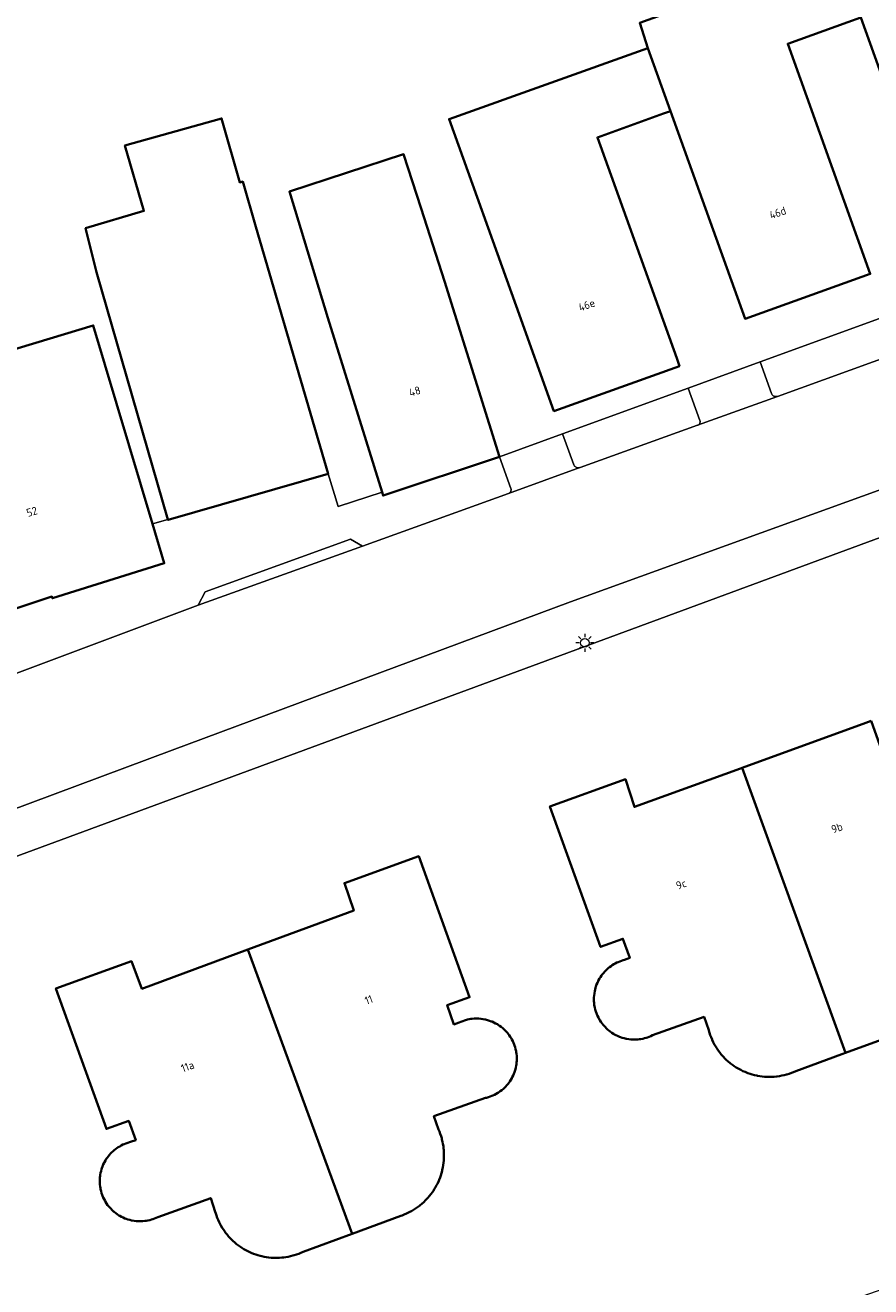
# Model space of a CAD drawing. Header units: metres. Extents: x 131489 to 134032, y 502353 to 503606.
# Tile 47 of 90: x 132950 to 132988, y 503031 to 503088. Entities that reach past the tile are written whole.
import ezdxf
from ezdxf.enums import TextEntityAlignment as Align

# ---------------------------------------------------------------- set-up
doc = ezdxf.new("R2010")
doc.units = ezdxf.units.M
for name, color, linetype, lineweight in [('B-WE-KL-ET_LS_OV_LICHTMAST-S', 190, 'Continuous', 25), ('B-WE-OG-BEBOUWING-GV', 7, 'Continuous', 35), ('B-WE-OG-BEBOUWING-T18', 1, 'Continuous', 18), ('B-WE-OG-TERREIN_ERF-GV', 7, 'Continuous', 18), ('B-WE-VH-VERHARDING_STRAATBAKSTEEN-GV', 252, 'Continuous', 18)]:
    doc.layers.add(name, color=color, linetype=linetype, lineweight=lineweight)
doc.styles.add('NLCS-ISO-M200-T18', font='NLCS-ISO.ttf', dxfattribs={"height": 0.36})

# ---------------------------------------------------------------- blocks, each defined once
blk = doc.blocks.new('SKL-ET_OV_LICHTMAST-SO')
at = {"color": 0, "linetype": 'ByBlock', "lineweight": 18}
for points in [[(-1.25, 0), (-2, 0)], [(-1.41, 1.41), (-0.88, 0.88)], [(0, 2), (0, 1.25)], [(0.88, 0.88), (1.41, 1.41)], [(2, 0), (1.25, 0)], [(-1.41, -1.41), (-0.88, -0.88)], [(0, -1.25), (0, -2)], [(0.88, -0.88), (1.41, -1.41)]]:
    blk.add_lwpolyline(points, dxfattribs=at)
blk.add_circle((0, 0), 1, dxfattribs=at)

msp = doc.modelspace()

# ---------------------------------------------------------------- linework, layer by layer
at = {"layer": 'B-WE-OG-BEBOUWING-GV', "flags": 128}
for points in [[(132995.649, 503093.401), (132986.724, 503090.268), (132987.431, 503088.28), (132991.482, 503076.989), (132997.129, 503079.015), (132993.413, 503089.372), (132993.581, 503089.432), (132996.152, 503090.354), (132996.689, 503090.547)], [(132986.724, 503090.268), (132986.385, 503091.255), (132977.475, 503088.041), (132977.837, 503086.9), (132978.862, 503084.064), (132982.218, 503074.709), (132987.859, 503076.733), (132984.997, 503084.709), (132984.14, 503087.099), (132986.851, 503088.072), (132987.431, 503088.28)], [(132978.862, 503084.064), (132977.837, 503086.9), (132968.885, 503083.706), (132971.905, 503075.288), (132973.605, 503070.55), (132979.265, 503072.58), (132979.139, 503072.932), (132975.569, 503082.882), (132975.907, 503083.003), (132978.548, 503083.951)], [(132960.186, 503078.859), (132959.593, 503080.894), (132959.455, 503080.853), (132958.639, 503083.738), (132954.285, 503082.514), (132955.142, 503079.569), (132952.51, 503078.786), (132953.004, 503076.809), (132956.222, 503065.673), (132956.229, 503065.65), (132963.432, 503067.731)], [(132971.158, 503068.494), (132968.68, 503076.408), (132967.622, 503079.686), (132966.838, 503082.121), (132961.69, 503080.443), (132963.425, 503074.756), (132965.866, 503066.898), (132965.912, 503066.75)], [(132943.252, 503071.541), (132943.787, 503069.773), (132944.038, 503068.942), (132946.046, 503061.929), (132948.052, 503062.586), (132948.451, 503061.365), (132950.991, 503062.196), (132951.015, 503062.123), (132956.055, 503063.702), (132955.526, 503065.474), (132952.854, 503074.415), (132947.515, 503072.8), (132945.633, 503072.231)], [(132987.904, 503056.593), (132987.661, 503056.505), (132982.082, 503054.482), (132986.742, 503041.638), (132990.948, 503043.169), (132991.675, 503041.237), (132993.098, 503041.747), (132993.18, 503041.776)], [(132986.742, 503041.638), (132982.082, 503054.482), (132982.011, 503054.456), (132977.236, 503052.725), (132976.827, 503053.97), (132973.426, 503052.744), (132975.707, 503046.419), (132976.713, 503046.782), (132977.025, 503045.917), (132976.79, 503045.832), (132976.732, 503045.817), (132976.654, 503045.793), (132976.577, 503045.765), (132976.501, 503045.733), (132976.446, 503045.708), (132976.373, 503045.671), (132976.301, 503045.631), (132976.232, 503045.587), (132976.185, 503045.555), (132976.118, 503045.506), (132976.054, 503045.453), (132975.992, 503045.398), (132975.956, 503045.364), (132975.897, 503045.303), (132975.84, 503045.239), (132975.786, 503045.172), (132975.752, 503045.126), (132975.705, 503045.058), (132975.661, 503044.987), (132975.621, 503044.914), (132975.602, 503044.877), (132975.565, 503044.797), (132975.532, 503044.716), (132975.502, 503044.633), (132975.485, 503044.579), (132975.463, 503044.498), (132975.445, 503044.417), (132975.431, 503044.335), (132975.429, 503044.319), (132975.419, 503044.232), (132975.413, 503044.144), (132975.411, 503044.056), (132975.411, 503044.03), (132975.413, 503043.977), (132975.418, 503043.893), (132975.428, 503043.809), (132975.442, 503043.726), (132975.452, 503043.679), (132975.472, 503043.596), (132975.496, 503043.513), (132975.524, 503043.432), (132975.542, 503043.384), (132975.576, 503043.306), (132975.613, 503043.23), (132975.654, 503043.155), (132975.679, 503043.113), (132975.725, 503043.04), (132975.775, 503042.971), (132975.828, 503042.903), (132975.85, 503042.878), (132975.911, 503042.811), (132975.975, 503042.746), (132976.042, 503042.685), (132976.075, 503042.657), (132976.144, 503042.603), (132976.215, 503042.552), (132976.289, 503042.505), (132976.311, 503042.492), (132976.393, 503042.447), (132976.477, 503042.406), (132976.563, 503042.369), (132976.605, 503042.353), (132976.688, 503042.325), (132976.771, 503042.301), (132976.856, 503042.281), (132976.898, 503042.273), (132976.985, 503042.259), (132977.072, 503042.249), (132977.16, 503042.243), (132977.221, 503042.241), (132977.303, 503042.243), (132977.384, 503042.248), (132977.465, 503042.257), (132977.528, 503042.266), (132977.607, 503042.28), (132977.686, 503042.299), (132977.764, 503042.321), (132977.824, 503042.34), (132977.9, 503042.368), (132977.975, 503042.399), (132978.048, 503042.434), (132980.373, 503043.261), (132980.583, 503042.666), (132980.586, 503042.656), (132980.616, 503042.551), (132980.651, 503042.447), (132980.689, 503042.344), (132980.731, 503042.243), (132980.737, 503042.231), (132980.783, 503042.132), (132980.833, 503042.036), (132980.887, 503041.941), (132980.944, 503041.849), (132980.962, 503041.822), (132981.021, 503041.736), (132981.083, 503041.653), (132981.149, 503041.572), (132981.217, 503041.494), (132981.243, 503041.466), (132981.313, 503041.391), (132981.387, 503041.32), (132981.463, 503041.251), (132981.542, 503041.186), (132981.562, 503041.17), (132981.646, 503041.106), (132981.733, 503041.045), (132981.821, 503040.987), (132981.912, 503040.933), (132981.933, 503040.921), (132982.027, 503040.871), (132982.122, 503040.825), (132982.219, 503040.782), (132982.318, 503040.743), (132982.342, 503040.734), (132982.442, 503040.699), (132982.543, 503040.668), (132982.645, 503040.641), (132982.748, 503040.618), (132982.776, 503040.612), (132982.879, 503040.594), (132982.984, 503040.58), (132983.088, 503040.57), (132983.193, 503040.564), (132983.317, 503040.561), (132983.324, 503040.561), (132983.43, 503040.563), (132983.535, 503040.57), (132983.64, 503040.58), (132983.659, 503040.582), (132983.765, 503040.598), (132983.871, 503040.617), (132983.976, 503040.64), (132984.08, 503040.667), (132984.105, 503040.674), (132984.206, 503040.705), (132984.305, 503040.741), (132984.403, 503040.779), (132984.5, 503040.822), (132986.582, 503041.58)], [(132959.826, 503046.294), (132964.522, 503033.495), (132966.717, 503034.303), (132966.771, 503034.322), (132966.869, 503034.36), (132966.965, 503034.402), (132967.06, 503034.447), (132967.153, 503034.496), (132967.194, 503034.519), (132967.287, 503034.573), (132967.377, 503034.631), (132967.465, 503034.693), (132967.551, 503034.757), (132967.576, 503034.777), (132967.662, 503034.849), (132967.744, 503034.923), (132967.824, 503035.001), (132967.901, 503035.081), (132967.933, 503035.117), (132968.003, 503035.199), (132968.069, 503035.283), (132968.132, 503035.369), (132968.192, 503035.458), (132968.217, 503035.498), (132968.273, 503035.59), (132968.324, 503035.684), (132968.372, 503035.78), (132968.417, 503035.878), (132968.438, 503035.927), (132968.477, 503036.025), (132968.511, 503036.125), (132968.543, 503036.227), (132968.57, 503036.329), (132968.58, 503036.372), (132968.603, 503036.477), (132968.622, 503036.584), (132968.636, 503036.691), (132968.647, 503036.799), (132968.648, 503036.812), (132968.654, 503036.919), (132968.656, 503037.026), (132968.656, 503037.063), (132968.652, 503037.17), (132968.645, 503037.276), (132968.64, 503037.329), (132968.627, 503037.434), (132968.61, 503037.538), (132968.59, 503037.642), (132968.565, 503037.745), (132968.552, 503037.793), (132968.522, 503037.895), (132968.488, 503037.997), (132968.45, 503038.097), (132968.408, 503038.195), (132968.206, 503038.789), (132970.529, 503039.611), (132970.575, 503039.622), (132970.658, 503039.645), (132970.739, 503039.672), (132970.819, 503039.703), (132970.853, 503039.718), (132970.933, 503039.756), (132971.012, 503039.798), (132971.089, 503039.843), (132971.117, 503039.862), (132971.191, 503039.913), (132971.263, 503039.968), (132971.332, 503040.026), (132971.368, 503040.059), (132971.428, 503040.119), (132971.486, 503040.182), (132971.541, 503040.247), (132971.573, 503040.288), (132971.622, 503040.356), (132971.668, 503040.427), (132971.71, 503040.5), (132971.732, 503040.541), (132971.77, 503040.618), (132971.804, 503040.697), (132971.835, 503040.778), (132971.85, 503040.823), (132971.874, 503040.905), (132971.895, 503040.988), (132971.911, 503041.072), (132971.919, 503041.123), (132971.929, 503041.207), (132971.934, 503041.291), (132971.936, 503041.375), (132971.936, 503041.382), (132971.935, 503041.428), (132971.931, 503041.512), (132971.923, 503041.596), (132971.911, 503041.679), (132971.902, 503041.726), (132971.884, 503041.809), (132971.861, 503041.892), (132971.835, 503041.973), (132971.816, 503042.025), (132971.785, 503042.102), (132971.75, 503042.177), (132971.711, 503042.251), (132971.69, 503042.288), (132971.644, 503042.362), (132971.595, 503042.434), (132971.543, 503042.504), (132971.512, 503042.541), (132971.456, 503042.605), (132971.396, 503042.667), (132971.334, 503042.725), (132971.302, 503042.753), (132971.234, 503042.808), (132971.164, 503042.86), (132971.091, 503042.909), (132971.06, 503042.928), (132970.982, 503042.972), (132970.902, 503043.012), (132970.821, 503043.049), (132970.786, 503043.063), (132970.702, 503043.093), (132970.617, 503043.119), (132970.531, 503043.142), (132970.502, 503043.148), (132970.412, 503043.164), (132970.321, 503043.177), (132970.23, 503043.185), (132970.129, 503043.188), (132970.101, 503043.187), (132970.014, 503043.184), (132969.926, 503043.177), (132969.872, 503043.17), (132969.789, 503043.157), (132969.708, 503043.139), (132969.627, 503043.118), (132969.581, 503043.104), (132969.501, 503043.077), (132969.421, 503043.045), (132969.343, 503043.01), (132969.107, 503042.927), (132968.801, 503043.795), (132969.81, 503044.151), (132967.518, 503050.503), (132964.17, 503049.294), (132964.59, 503048.049)], [(132959.826, 503046.294), (132955.049, 503044.533), (132954.577, 503045.766), (132951.175, 503044.543), (132953.45, 503038.216), (132954.457, 503038.578), (132954.769, 503037.712), (132954.533, 503037.628), (132954.49, 503037.617), (132954.407, 503037.592), (132954.325, 503037.564), (132954.244, 503037.532), (132954.194, 503037.509), (132954.119, 503037.472), (132954.047, 503037.432), (132953.976, 503037.388), (132953.935, 503037.361), (132953.866, 503037.311), (132953.8, 503037.258), (132953.736, 503037.202), (132953.696, 503037.164), (132953.637, 503037.105), (132953.582, 503037.043), (132953.53, 503036.979), (132953.491, 503036.928), (132953.445, 503036.862), (132953.403, 503036.793), (132953.364, 503036.723), (132953.345, 503036.686), (132953.307, 503036.607), (132953.273, 503036.526), (132953.243, 503036.444), (132953.229, 503036.401), (132953.206, 503036.318), (132953.187, 503036.234), (132953.171, 503036.149), (132953.165, 503036.109), (132953.156, 503036.021), (132953.15, 503035.933), (132953.149, 503035.845), (132953.15, 503035.793), (132953.156, 503035.709), (132953.165, 503035.626), (132953.178, 503035.543), (132953.187, 503035.496), (132953.207, 503035.413), (132953.231, 503035.33), (132953.258, 503035.249), (132953.278, 503035.197), (132953.31, 503035.121), (132953.346, 503035.046), (132953.386, 503034.973), (132953.412, 503034.929), (132953.457, 503034.857), (132953.505, 503034.789), (132953.557, 503034.722), (132953.583, 503034.691), (132953.642, 503034.625), (132953.704, 503034.563), (132953.769, 503034.503), (132953.802, 503034.475), (132953.87, 503034.421), (132953.941, 503034.37), (132954.014, 503034.323), (132954.061, 503034.295), (132954.135, 503034.255), (132954.209, 503034.219), (132954.286, 503034.187), (132954.342, 503034.165), (132954.419, 503034.139), (132954.497, 503034.117), (132954.577, 503034.098), (132954.617, 503034.09), (132954.704, 503034.075), (132954.791, 503034.065), (132954.878, 503034.058), (132954.919, 503034.057), (132955.007, 503034.057), (132955.094, 503034.062), (132955.182, 503034.07), (132955.234, 503034.077), (132955.317, 503034.092), (132955.399, 503034.111), (132955.48, 503034.133), (132955.537, 503034.151), (132955.614, 503034.178), (132955.689, 503034.209), (132955.763, 503034.244), (132958.148, 503035.099), (132958.355, 503034.479), (132958.374, 503034.413), (132958.407, 503034.312), (132958.444, 503034.212), (132958.485, 503034.114), (132958.529, 503034.017), (132958.561, 503033.952), (132958.611, 503033.859), (132958.664, 503033.768), (132958.72, 503033.679), (132958.78, 503033.592), (132958.819, 503033.538), (132958.885, 503033.454), (132958.954, 503033.372), (132959.026, 503033.293), (132959.101, 503033.217), (132959.148, 503033.172), (132959.228, 503033.1), (132959.311, 503033.031), (132959.396, 503032.965), (132959.483, 503032.903), (132959.547, 503032.86), (132959.636, 503032.805), (132959.726, 503032.753), (132959.819, 503032.705), (132959.913, 503032.66), (132959.972, 503032.634), (132960.072, 503032.594), (132960.173, 503032.557), (132960.275, 503032.525), (132960.378, 503032.496), (132960.451, 503032.478), (132960.553, 503032.456), (132960.657, 503032.438), (132960.761, 503032.424), (132960.865, 503032.414), (132960.879, 503032.413), (132960.984, 503032.407), (132961.09, 503032.405), (132961.149, 503032.406), (132961.254, 503032.41), (132961.359, 503032.418), (132961.437, 503032.426), (132961.539, 503032.441), (132961.642, 503032.459), (132961.743, 503032.482), (132961.844, 503032.508), (132961.906, 503032.526), (132962.009, 503032.559), (132962.11, 503032.596), (132962.209, 503032.636), (132962.307, 503032.68), (132964.522, 503033.495)]]:
    msp.add_lwpolyline(points, close=True, dxfattribs=at)
at = {"layer": 'B-WE-OG-TERREIN_ERF-GV', "flags": 128}
for points in [[(133060.453, 503091.044), (133000, 503069.13), (132992.204, 503066.304), (132936.994, 503045.925), (132929.551, 503043.244), (132912.51, 503037.384), (132877.687, 503025.722), (132882.043, 503013.042), (132883.079, 503009.754), (132888.273, 502995.77), (132893.553, 502997.603), (132900.358, 503000), (132976.284, 503026.749), (133000, 503035.066), (133013.113, 503039.665), (133049.827, 503052.754)], [(132993.413, 503089.372), (132997.129, 503079.015), (132991.482, 503076.989), (132987.431, 503088.28)], [(132986.851, 503088.072), (132984.14, 503087.099), (132984.997, 503084.709), (132987.859, 503076.733), (132982.218, 503074.709), (132978.862, 503084.064), (132978.548, 503083.951), (132975.907, 503083.003), (132975.569, 503082.882), (132979.139, 503072.932), (132979.265, 503072.58), (132973.605, 503070.55), (132971.905, 503075.288), (132968.885, 503083.706), (132977.837, 503086.9), (132977.475, 503088.041)], [(132947.515, 503072.8), (132952.854, 503074.415), (132955.526, 503065.474), (132956.222, 503065.673), (132953.004, 503076.809), (132952.51, 503078.786), (132955.142, 503079.569), (132954.285, 503082.514), (132958.639, 503083.738), (132959.455, 503080.853), (132959.593, 503080.894), (132960.186, 503078.859), (132963.432, 503067.731), (132963.894, 503066.255), (132965.866, 503066.898), (132963.425, 503074.756), (132961.69, 503080.443), (132966.838, 503082.121), (132967.622, 503079.686), (132968.68, 503076.408), (132971.158, 503068.494), (132974.002, 503069.53), (132979.659, 503071.59), (132982.893, 503072.768), (132988.599, 503074.846)], [(132990.948, 503043.169), (132986.742, 503041.638), (132986.582, 503041.58), (132984.5, 503040.822), (132984.403, 503040.779), (132984.305, 503040.741), (132984.206, 503040.705), (132984.105, 503040.674), (132984.08, 503040.667), (132983.976, 503040.64), (132983.871, 503040.617), (132983.765, 503040.598), (132983.659, 503040.582), (132983.64, 503040.58), (132983.535, 503040.57), (132983.43, 503040.563), (132983.324, 503040.561), (132983.317, 503040.561), (132983.193, 503040.564), (132983.088, 503040.57), (132982.984, 503040.58), (132982.879, 503040.594), (132982.776, 503040.612), (132982.748, 503040.618), (132982.645, 503040.641), (132982.543, 503040.668), (132982.442, 503040.699), (132982.342, 503040.734), (132982.318, 503040.743), (132982.219, 503040.782), (132982.122, 503040.825), (132982.027, 503040.871), (132981.933, 503040.921), (132981.912, 503040.933), (132981.821, 503040.987), (132981.733, 503041.045), (132981.646, 503041.106), (132981.562, 503041.17), (132981.542, 503041.186), (132981.463, 503041.251), (132981.387, 503041.32), (132981.313, 503041.391), (132981.243, 503041.466), (132981.217, 503041.494), (132981.149, 503041.572), (132981.083, 503041.653), (132981.021, 503041.736), (132980.962, 503041.822), (132980.944, 503041.849), (132980.887, 503041.941), (132980.833, 503042.036), (132980.783, 503042.132), (132980.737, 503042.231), (132980.731, 503042.243), (132980.689, 503042.344), (132980.651, 503042.447), (132980.616, 503042.551), (132980.586, 503042.656), (132980.583, 503042.666), (132980.373, 503043.261), (132978.048, 503042.434), (132977.975, 503042.399), (132977.9, 503042.368), (132977.824, 503042.34), (132977.764, 503042.321), (132977.686, 503042.299), (132977.607, 503042.28), (132977.528, 503042.266), (132977.465, 503042.257), (132977.384, 503042.248), (132977.303, 503042.243), (132977.221, 503042.241), (132977.16, 503042.243), (132977.072, 503042.249), (132976.985, 503042.259), (132976.898, 503042.273), (132976.856, 503042.281), (132976.771, 503042.301), (132976.688, 503042.325), (132976.605, 503042.353), (132976.563, 503042.369), (132976.477, 503042.406), (132976.393, 503042.447), (132976.311, 503042.492), (132976.289, 503042.505), (132976.215, 503042.552), (132976.144, 503042.603), (132976.075, 503042.657), (132976.042, 503042.685), (132975.975, 503042.746), (132975.911, 503042.811), (132975.85, 503042.878), (132975.828, 503042.903), (132975.775, 503042.971), (132975.725, 503043.04), (132975.679, 503043.113), (132975.654, 503043.155), (132975.613, 503043.23), (132975.576, 503043.306), (132975.542, 503043.384), (132975.524, 503043.432), (132975.496, 503043.513), (132975.472, 503043.596), (132975.452, 503043.679), (132975.442, 503043.726), (132975.428, 503043.809), (132975.418, 503043.893), (132975.413, 503043.977), (132975.411, 503044.03), (132975.411, 503044.056), (132975.413, 503044.144), (132975.419, 503044.232), (132975.429, 503044.319), (132975.431, 503044.335), (132975.445, 503044.417), (132975.463, 503044.498), (132975.485, 503044.579), (132975.502, 503044.633), (132975.532, 503044.716), (132975.565, 503044.797), (132975.602, 503044.877), (132975.621, 503044.914), (132975.661, 503044.987), (132975.705, 503045.058), (132975.752, 503045.126), (132975.786, 503045.172), (132975.84, 503045.239), (132975.897, 503045.303), (132975.956, 503045.364), (132975.992, 503045.398), (132976.054, 503045.453), (132976.118, 503045.506), (132976.185, 503045.555), (132976.232, 503045.587), (132976.301, 503045.631), (132976.373, 503045.671), (132976.446, 503045.708), (132976.501, 503045.733), (132976.577, 503045.765), (132976.654, 503045.793), (132976.732, 503045.817), (132976.79, 503045.832), (132977.025, 503045.917), (132976.713, 503046.782), (132975.707, 503046.419), (132973.426, 503052.744), (132976.827, 503053.97), (132977.236, 503052.725), (132982.011, 503054.456), (132982.082, 503054.482), (132987.661, 503056.505), (132987.904, 503056.593)]]:
    msp.add_lwpolyline(points, dxfattribs=at)
msp.add_lwpolyline([(132969.81, 503044.151), (132968.801, 503043.795), (132969.107, 503042.927), (132969.343, 503043.01), (132969.421, 503043.045), (132969.501, 503043.077), (132969.581, 503043.104), (132969.627, 503043.118), (132969.708, 503043.139), (132969.789, 503043.157), (132969.872, 503043.17), (132969.926, 503043.177), (132970.014, 503043.184), (132970.101, 503043.187), (132970.129, 503043.188), (132970.23, 503043.185), (132970.321, 503043.177), (132970.412, 503043.164), (132970.502, 503043.148), (132970.531, 503043.142), (132970.617, 503043.119), (132970.702, 503043.093), (132970.786, 503043.063), (132970.821, 503043.049), (132970.902, 503043.012), (132970.982, 503042.972), (132971.06, 503042.928), (132971.091, 503042.909), (132971.164, 503042.86), (132971.234, 503042.808), (132971.302, 503042.753), (132971.334, 503042.725), (132971.396, 503042.667), (132971.456, 503042.605), (132971.512, 503042.541), (132971.543, 503042.504), (132971.595, 503042.434), (132971.644, 503042.362), (132971.69, 503042.288), (132971.711, 503042.251), (132971.75, 503042.177), (132971.785, 503042.102), (132971.816, 503042.025), (132971.835, 503041.973), (132971.861, 503041.892), (132971.884, 503041.809), (132971.902, 503041.726), (132971.911, 503041.679), (132971.923, 503041.596), (132971.931, 503041.512), (132971.935, 503041.428), (132971.936, 503041.382), (132971.936, 503041.375), (132971.934, 503041.291), (132971.929, 503041.207), (132971.919, 503041.123), (132971.911, 503041.072), (132971.895, 503040.988), (132971.874, 503040.905), (132971.85, 503040.823), (132971.835, 503040.778), (132971.804, 503040.697), (132971.77, 503040.618), (132971.732, 503040.541), (132971.71, 503040.5), (132971.668, 503040.427), (132971.622, 503040.356), (132971.573, 503040.288), (132971.541, 503040.247), (132971.486, 503040.182), (132971.428, 503040.119), (132971.368, 503040.059), (132971.332, 503040.026), (132971.263, 503039.968), (132971.191, 503039.913), (132971.117, 503039.862), (132971.089, 503039.843), (132971.012, 503039.798), (132970.933, 503039.756), (132970.853, 503039.718), (132970.819, 503039.703), (132970.739, 503039.672), (132970.658, 503039.645), (132970.575, 503039.622), (132970.529, 503039.611), (132968.206, 503038.789), (132968.408, 503038.195), (132968.45, 503038.097), (132968.488, 503037.997), (132968.522, 503037.895), (132968.552, 503037.793), (132968.565, 503037.745), (132968.59, 503037.642), (132968.61, 503037.538), (132968.627, 503037.434), (132968.64, 503037.329), (132968.645, 503037.276), (132968.652, 503037.17), (132968.656, 503037.063), (132968.656, 503037.026), (132968.654, 503036.919), (132968.648, 503036.812), (132968.647, 503036.799), (132968.636, 503036.691), (132968.622, 503036.584), (132968.603, 503036.477), (132968.58, 503036.372), (132968.57, 503036.329), (132968.543, 503036.227), (132968.511, 503036.125), (132968.477, 503036.025), (132968.438, 503035.927), (132968.417, 503035.878), (132968.372, 503035.78), (132968.324, 503035.684), (132968.273, 503035.59), (132968.217, 503035.498), (132968.192, 503035.458), (132968.132, 503035.369), (132968.069, 503035.283), (132968.003, 503035.199), (132967.933, 503035.117), (132967.901, 503035.081), (132967.824, 503035.001), (132967.744, 503034.923), (132967.662, 503034.849), (132967.576, 503034.777), (132967.551, 503034.757), (132967.465, 503034.693), (132967.377, 503034.631), (132967.287, 503034.573), (132967.194, 503034.519), (132967.153, 503034.496), (132967.06, 503034.447), (132966.965, 503034.402), (132966.869, 503034.36), (132966.771, 503034.322), (132966.717, 503034.303), (132964.522, 503033.495), (132962.307, 503032.68), (132962.209, 503032.636), (132962.11, 503032.596), (132962.009, 503032.559), (132961.906, 503032.526), (132961.844, 503032.508), (132961.743, 503032.482), (132961.642, 503032.459), (132961.539, 503032.441), (132961.437, 503032.426), (132961.359, 503032.418), (132961.254, 503032.41), (132961.149, 503032.406), (132961.09, 503032.405), (132960.984, 503032.407), (132960.879, 503032.413), (132960.865, 503032.414), (132960.761, 503032.424), (132960.657, 503032.438), (132960.553, 503032.456), (132960.451, 503032.478), (132960.378, 503032.496), (132960.275, 503032.525), (132960.173, 503032.557), (132960.072, 503032.594), (132959.972, 503032.634), (132959.913, 503032.66), (132959.819, 503032.705), (132959.726, 503032.753), (132959.636, 503032.805), (132959.547, 503032.86), (132959.483, 503032.903), (132959.396, 503032.965), (132959.311, 503033.031), (132959.228, 503033.1), (132959.148, 503033.172), (132959.101, 503033.217), (132959.026, 503033.293), (132958.954, 503033.372), (132958.885, 503033.454), (132958.819, 503033.538), (132958.78, 503033.592), (132958.72, 503033.679), (132958.664, 503033.768), (132958.611, 503033.859), (132958.561, 503033.952), (132958.529, 503034.017), (132958.485, 503034.114), (132958.444, 503034.212), (132958.407, 503034.312), (132958.374, 503034.413), (132958.355, 503034.479), (132958.148, 503035.099), (132955.763, 503034.244), (132955.689, 503034.209), (132955.614, 503034.178), (132955.537, 503034.151), (132955.48, 503034.133), (132955.399, 503034.111), (132955.317, 503034.092), (132955.234, 503034.077), (132955.182, 503034.07), (132955.094, 503034.062), (132955.007, 503034.057), (132954.919, 503034.057), (132954.878, 503034.058), (132954.791, 503034.065), (132954.704, 503034.075), (132954.617, 503034.09), (132954.577, 503034.098), (132954.497, 503034.117), (132954.419, 503034.139), (132954.342, 503034.165), (132954.286, 503034.187), (132954.209, 503034.219), (132954.135, 503034.255), (132954.061, 503034.295), (132954.014, 503034.323), (132953.941, 503034.37), (132953.87, 503034.421), (132953.802, 503034.475), (132953.769, 503034.503), (132953.704, 503034.563), (132953.642, 503034.625), (132953.583, 503034.691), (132953.557, 503034.722), (132953.505, 503034.789), (132953.457, 503034.857), (132953.412, 503034.929), (132953.386, 503034.973), (132953.346, 503035.046), (132953.31, 503035.121), (132953.278, 503035.197), (132953.258, 503035.249), (132953.231, 503035.33), (132953.207, 503035.413), (132953.187, 503035.496), (132953.178, 503035.543), (132953.165, 503035.626), (132953.156, 503035.709), (132953.15, 503035.793), (132953.149, 503035.845), (132953.15, 503035.933), (132953.156, 503036.021), (132953.165, 503036.109), (132953.171, 503036.149), (132953.187, 503036.234), (132953.206, 503036.318), (132953.229, 503036.401), (132953.243, 503036.444), (132953.273, 503036.526), (132953.307, 503036.607), (132953.345, 503036.686), (132953.364, 503036.723), (132953.403, 503036.793), (132953.445, 503036.862), (132953.491, 503036.928), (132953.53, 503036.979), (132953.582, 503037.043), (132953.637, 503037.105), (132953.696, 503037.164), (132953.736, 503037.202), (132953.8, 503037.258), (132953.866, 503037.311), (132953.935, 503037.361), (132953.976, 503037.388), (132954.047, 503037.432), (132954.119, 503037.472), (132954.194, 503037.509), (132954.244, 503037.532), (132954.325, 503037.564), (132954.407, 503037.592), (132954.49, 503037.617), (132954.533, 503037.628), (132954.769, 503037.712), (132954.457, 503038.578), (132953.45, 503038.216), (132951.175, 503044.543), (132954.577, 503045.766), (132955.049, 503044.533), (132959.826, 503046.294), (132964.59, 503048.049), (132964.17, 503049.294), (132967.518, 503050.503)], close=True, dxfattribs=at)
at = {"layer": 'B-WE-VH-VERHARDING_STRAATBAKSTEEN-GV', "flags": 128}
for points in [[(133047.37, 503094.238), (133011.544, 503081.265), (133006.903, 503079.584), (133006.705, 503079.512), (133001.577, 503077.664), (133001.575, 503077.663), (133000, 503077.095), (132997.938, 503076.352), (132992.613, 503074.432), (132992.608, 503074.431), (132989.03, 503073.141), (132983.687, 503071.215), (132983.682, 503071.214), (132980.08, 503069.915), (132974.785, 503068.007), (132974.78, 503068.005), (132971.569, 503066.847), (132964.987, 503064.475), (132957.579, 503061.805), (132946.397, 503057.628)], [(132936.994, 503045.925), (132992.204, 503066.304), (133000, 503069.13), (133060.453, 503091.044)], [(132936.075, 503047.699), (132956.415, 503055.279), (132974.362, 503061.967), (132992.946, 503068.692), (133012.233, 503075.671), (133030.929, 503082.436)], [(133030.929, 503082.436), (133012.233, 503075.671), (132992.946, 503068.692), (132974.362, 503061.967), (132956.415, 503055.279), (132936.075, 503047.699)], [(132988.599, 503074.846), (132982.893, 503072.768), (132983.408, 503071.338), (132983.422, 503071.312), (132983.439, 503071.287), (132983.459, 503071.265), (132983.482, 503071.246), (132983.508, 503071.23), (132983.535, 503071.218), (132983.564, 503071.209), (132983.593, 503071.204), (132983.623, 503071.203), (132983.653, 503071.207), (132983.682, 503071.214), (132983.687, 503071.215), (132989.03, 503073.141)], [(132946.397, 503057.628), (132957.579, 503061.805), (132957.899, 503062.406), (132964.44, 503064.778), (132964.987, 503064.475), (132971.569, 503066.847), (132971.592, 503066.859), (132971.614, 503066.873), (132971.634, 503066.891), (132971.651, 503066.912), (132971.664, 503066.935), (132971.674, 503066.96), (132971.68, 503066.985), (132971.682, 503067.012), (132971.679, 503067.038), (132971.674, 503067.061), (132971.158, 503068.494), (132965.912, 503066.75), (132965.866, 503066.898), (132963.894, 503066.255), (132963.432, 503067.731), (132956.229, 503065.65), (132956.222, 503065.673), (132955.526, 503065.474), (132956.055, 503063.702), (132951.015, 503062.123), (132950.991, 503062.196), (132948.451, 503061.365)]]:
    msp.add_lwpolyline(points, dxfattribs=at)
for points in [[(132982.893, 503072.768), (132979.659, 503071.59), (132980.186, 503070.129), (132980.191, 503070.106), (132980.193, 503070.08), (132980.191, 503070.053), (132980.185, 503070.027), (132980.175, 503070.003), (132980.162, 503069.98), (132980.145, 503069.959), (132980.126, 503069.941), (132980.104, 503069.926), (132980.08, 503069.915), (132983.682, 503071.214), (132983.653, 503071.207), (132983.623, 503071.203), (132983.593, 503071.204), (132983.564, 503071.209), (132983.535, 503071.218), (132983.508, 503071.23), (132983.482, 503071.246), (132983.459, 503071.265), (132983.439, 503071.287), (132983.422, 503071.312), (132983.408, 503071.338)], [(132974.78, 503068.005), (132974.785, 503068.007), (132980.08, 503069.915), (132980.104, 503069.926), (132980.126, 503069.941), (132980.145, 503069.959), (132980.162, 503069.98), (132980.175, 503070.003), (132980.185, 503070.027), (132980.191, 503070.053), (132980.193, 503070.08), (132980.191, 503070.106), (132980.186, 503070.129), (132979.659, 503071.59), (132974.002, 503069.53), (132974.506, 503068.13), (132974.52, 503068.103), (132974.537, 503068.079), (132974.558, 503068.056), (132974.581, 503068.037), (132974.606, 503068.021), (132974.633, 503068.009), (132974.662, 503068), (132974.691, 503067.996), (132974.721, 503067.995), (132974.751, 503067.998)], [(132974.78, 503068.005), (132974.751, 503067.998), (132974.721, 503067.995), (132974.691, 503067.996), (132974.662, 503068), (132974.633, 503068.009), (132974.606, 503068.021), (132974.581, 503068.037), (132974.558, 503068.056), (132974.537, 503068.079), (132974.52, 503068.103), (132974.506, 503068.13), (132974.002, 503069.53), (132971.158, 503068.494), (132971.674, 503067.061), (132971.679, 503067.038), (132971.682, 503067.012), (132971.68, 503066.985), (132971.674, 503066.96), (132971.664, 503066.935), (132971.651, 503066.912), (132971.634, 503066.891), (132971.614, 503066.873), (132971.592, 503066.859), (132971.569, 503066.847)], [(132964.987, 503064.475), (132964.44, 503064.778), (132957.899, 503062.406), (132957.579, 503061.805)]]:
    msp.add_lwpolyline(points, close=True, dxfattribs=at)

# ---------------------------------------------------------------- block references
at = {"layer": 'B-WE-KL-ET_LS_OV_LICHTMAST-S', "xscale": 0.2, "yscale": 0.2, "zscale": 0.2}
msp.add_blockref('SKL-ET_OV_LICHTMAST-SO', (132975, 503060.114), dxfattribs=at)

# ---------------------------------------------------------------- texts
at = {"layer": 'B-WE-OG-BEBOUWING-T18', "style": 'NLCS-ISO-M200-T18'}
for s, rotation, p in [('46d', 19.8, (132983.689, 503079.485)), ('46e', 19.7, (132975.085, 503075.33)), ('48', 17.4, (132967.341, 503071.44)), ('52', 16.6, (132950.093, 503066.022)), ('9b', 19.9, (132986.357, 503051.777)), ('9c', 19.9, (132979.34, 503049.233)), ('11', 20.2, (132965.267, 503044.036)), ('11a', 20.2, (132957.104, 503041.027))]:
    msp.add_text(s, height=0.36, rotation=rotation, dxfattribs=at).set_placement(p, align=Align.MIDDLE)

doc.saveas('drawing.dxf')
